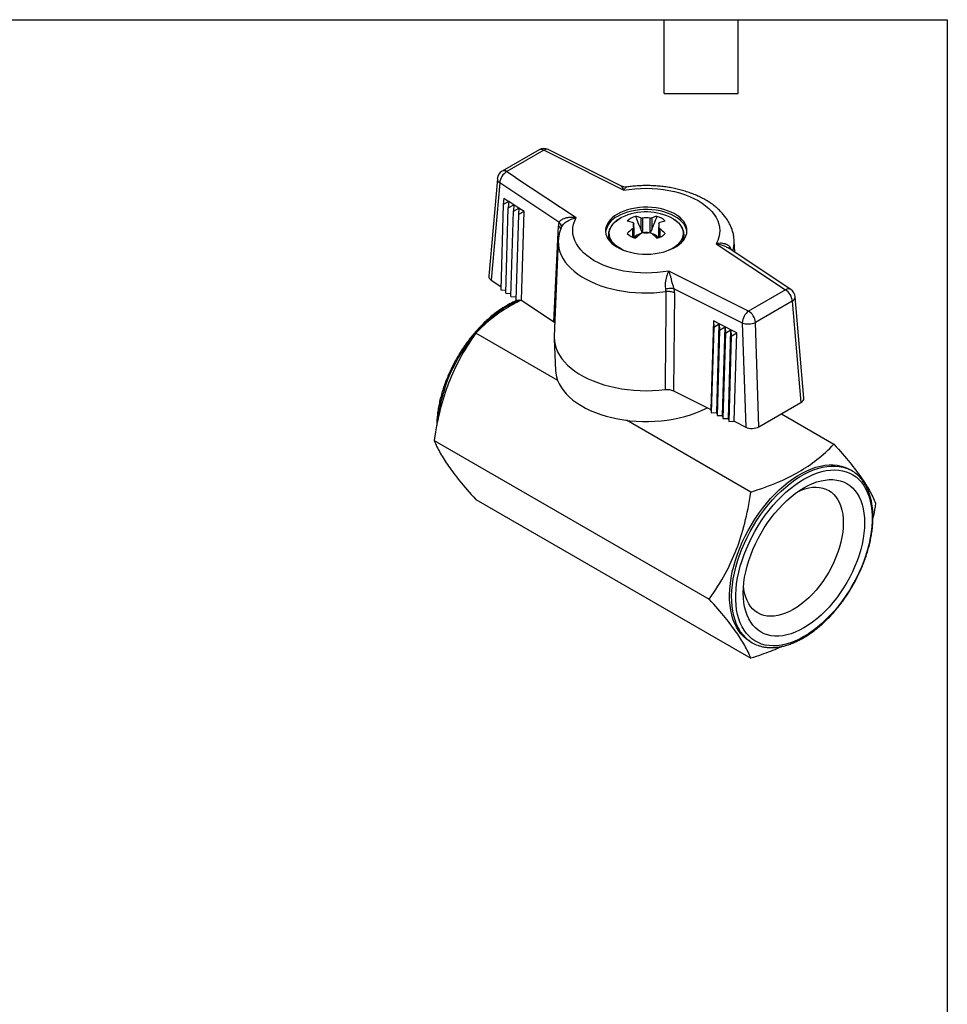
# Model space of a CAD drawing. Header units: inches. Extents: x 0.2 to 10.8, y 0.2 to 8.2.
# Tile 4 of 4: x 7 to 10.8, y 4.2 to 8.2. Entities that reach past the tile are written whole.
import ezdxf

# ---------------------------------------------------------------- set-up
doc = ezdxf.new("R2010")
doc.units = ezdxf.units.IN
doc.header["$MEASUREMENT"] = 0
doc.linetypes.add('SLD-Solid', pattern=[0])
doc.layers.add('TEXT', color=140, linetype='SLD-Solid', lineweight=25)

msp = doc.modelspace()

# ---------------------------------------------------------------- linework, layer by layer
for p, q in [((9.0918, 7.7213), (8.942, 7.6348)), ((9.4241, 7.5744), (9.1292, 7.7224)), ((9.1115, 7.7193), (8.9617, 7.6328)), ((9.1516, 7.6992), (9.1115, 7.7193)), ((9.1523, 7.6993), (9.1516, 7.6992)), ((9.1519, 7.6991), (9.1523, 7.6993)), ((9.4354, 7.5568), (9.1519, 7.6991)), ((9.1523, 7.6993), (9.1523, 7.6993)), ((8.9225, 7.6041), (8.8876, 7.2081)), ((8.9617, 7.6328), (8.9965, 7.6097)), ((8.9965, 7.6097), (8.9964, 7.6093)), ((8.9964, 7.6093), (8.9968, 7.6095)), ((8.9964, 7.6093), (8.9964, 7.6093)), ((8.9968, 7.6095), (9.2433, 7.4458)), ((8.932, 7.5869), (8.8972, 7.192)), ((9.1725, 7.4272), (8.932, 7.5869)), ((8.9483, 7.5248), (8.9464, 7.4994)), ((8.9483, 7.5248), (8.969, 7.5112)), ((8.9464, 7.4994), (8.9362, 7.1523)), ((8.969, 7.5112), (8.9464, 7.4994)), ((8.9568, 7.1386), (8.9671, 7.4858)), ((8.969, 7.5112), (8.9671, 7.4858)), ((8.9671, 7.4858), (8.9897, 7.4975)), ((8.9897, 7.4975), (8.969, 7.5112)), ((8.9897, 7.4975), (8.9877, 7.4721)), ((8.9877, 7.4721), (9.0103, 7.4839)), ((9.0103, 7.4839), (8.9897, 7.4975)), ((9.0103, 7.4839), (9.0084, 7.4584)), ((9.031, 7.4702), (9.0103, 7.4839)), ((8.9775, 7.1248), (8.9877, 7.4721)), ((9.0084, 7.4584), (8.9981, 7.1111)), ((9.031, 7.4702), (9.0084, 7.4584)), ((9.0204, 7.1102), (9.031, 7.4702)), ((9.5049, 7.4453), (9.505, 7.3982)), ((9.5114, 7.4436), (9.5114, 7.385)), ((9.5431, 7.385), (9.5431, 7.4436)), ((9.5495, 7.4453), (9.5495, 7.3982)), ((9.1524, 7.0225), (9.1703, 7.4126)), ((9.4715, 7.4003), (9.4716, 7.3667)), ((9.4765, 7.3646), (9.4765, 7.4234)), ((9.4765, 7.4051), (9.4765, 7.3646)), ((9.578, 7.4235), (9.578, 7.4052)), ((9.578, 7.3646), (9.578, 7.4052)), ((9.5829, 7.4003), (9.5829, 7.3667)), ((9.3737, 7.3765), (9.3737, 7.3735)), ((9.4765, 7.3671), (9.4775, 7.3647)), ((9.578, 7.3671), (9.5769, 7.3646)), ((9.6808, 7.3766), (9.6807, 7.3785)), ((9.6808, 7.3736), (9.6808, 7.3766)), ((9.1699, 7.3513), (9.1534, 6.9642)), ((9.8112, 7.3399), (10.0927, 7.1529)), ((9.857, 7.3245), (9.8595, 7.3227)), ((10.1145, 7.1535), (9.8596, 7.3229)), ((9.8866, 7.3049), (9.8846, 7.3515)), ((9.9429, 7.0664), (9.619, 7.2289)), ((8.8972, 7.192), (8.9366, 7.1659)), ((8.9362, 7.1523), (8.9572, 7.1514)), ((8.9568, 7.1386), (8.9779, 7.1377)), ((8.9775, 7.1248), (8.9985, 7.124)), ((9.6421, 7.1402), (9.6376, 6.7424)), ((9.6405, 7.157), (9.9171, 7.0182)), ((10.0927, 7.1529), (9.9429, 7.0664)), ((10.1671, 6.7121), (10.132, 7.1241)), ((8.9981, 7.1111), (9.0204, 7.1102)), ((9.0204, 7.1102), (9.1524, 7.0225)), ((10.1205, 7.107), (9.9707, 7.0204)), ((10.1205, 7.107), (10.1557, 6.6949)), ((9.1524, 7.0225), (9.1558, 7.0196)), ((9.8001, 7.0262), (9.7895, 6.6662)), ((9.8013, 7.0007), (9.791, 6.6534)), ((9.8239, 7.0142), (9.8001, 7.0262)), ((9.8001, 7.0262), (9.8013, 7.0007)), ((9.8013, 7.0007), (9.8239, 7.0142)), ((9.8133, 6.6543), (9.8239, 7.0142)), ((9.8477, 7.0022), (9.8239, 7.0142)), ((9.8239, 7.0142), (9.8251, 6.9887)), ((9.8251, 6.9887), (9.8477, 7.0022)), ((9.837, 6.6424), (9.8477, 7.0022)), ((9.8714, 6.9902), (9.8477, 7.0022)), ((9.8477, 7.0022), (9.8488, 6.9767)), ((9.9171, 7.0182), (9.9311, 6.5951)), ((9.9848, 6.5962), (9.9707, 7.0204)), ((9.1679, 6.7836), (8.8347, 6.9759)), ((9.8251, 6.9887), (9.8148, 6.6414)), ((9.8488, 6.9767), (9.8386, 6.6295)), ((9.8488, 6.9767), (9.8714, 6.9902)), ((9.8608, 6.6304), (9.8714, 6.9902)), ((9.8726, 6.9647), (9.8623, 6.6176)), ((9.8952, 6.9782), (9.8714, 6.9902)), ((9.8714, 6.9902), (9.8726, 6.9647)), ((9.8726, 6.9647), (9.8952, 6.9782)), ((9.8846, 6.6185), (9.8952, 6.9782)), ((9.1535, 6.9535), (9.159, 6.825)), ((9.6376, 6.7424), (9.7895, 6.6662)), ((9.9848, 6.5962), (10.1557, 6.6949)), ((9.7895, 6.6662), (9.791, 6.6534)), ((9.791, 6.6534), (9.8133, 6.6543)), ((9.8133, 6.6543), (9.8148, 6.6414)), ((9.8148, 6.6414), (9.837, 6.6424)), ((9.837, 6.6424), (9.8386, 6.6295)), ((10.0761, 6.649), (10.2896, 6.5257)), ((9.9521, 6.3309), (9.4465, 6.6227)), ((9.8386, 6.6295), (9.8608, 6.6304)), ((9.8608, 6.6304), (9.8623, 6.6176)), ((9.8623, 6.6176), (9.8846, 6.6185)), ((9.8846, 6.6185), (9.9311, 6.5951)), ((8.666, 6.5409), (9.7833, 5.8959)), ((10.3611, 6.418), (10.3527, 6.4228)), ((8.8347, 6.3008), (9.9521, 5.6558)), ((9.9492, 5.7239), (9.9576, 5.719))]:
    msp.add_line(p, q)
at = {"flags": 128}
for points in [[(9.4354, 7.5568), (9.4579, 7.5605), (9.4809, 7.5631), (9.5041, 7.5647), (9.5275, 7.5652), (9.5509, 7.5646), (9.5742, 7.5631), (9.5971, 7.5604), (9.6196, 7.5567), (9.6416, 7.5521), (9.6628, 7.5464), (9.6832, 7.5398), (9.7027, 7.5323), (9.7211, 7.5239), (9.7382, 7.5148), (9.7541, 7.5048), (9.7686, 7.4942), (9.7816, 7.483), (9.7931, 7.4712), (9.8029, 7.4589), (9.811, 7.4463), (9.8174, 7.4333), (9.8219, 7.42), (9.8247, 7.4066), (9.8257, 7.3931), (9.8248, 7.3796), (9.822, 7.3662), (9.8175, 7.3529), (9.8112, 7.3399)], [(9.4103, 7.4603), (9.3989, 7.453), (9.3889, 7.4451), (9.3803, 7.4366), (9.3733, 7.4277), (9.3679, 7.4183), (9.3642, 7.4087), (9.3622, 7.399), (9.362, 7.3891), (9.3635, 7.3793), (9.3668, 7.3697), (9.3718, 7.3603), (9.3784, 7.3512), (9.3866, 7.3426), (9.3963, 7.3345), (9.4073, 7.3271), (9.4197, 7.3203), (9.4332, 7.3143), (9.4476, 7.3091), (9.463, 7.3049), (9.479, 7.3015), (9.4955, 7.2991), (9.5123, 7.2977), (9.5294, 7.2974), (9.5463, 7.298), (9.5631, 7.2996), (9.5795, 7.3023), (9.5954, 7.3059), (9.6105, 7.3104), (9.6248, 7.3158), (9.638, 7.322), (9.65, 7.3289), (9.6608, 7.3366), (9.6701, 7.3448), (9.6779, 7.3535), (9.6841, 7.3627), (9.6886, 7.3721), (9.6915, 7.3818), (9.6926, 7.3917), (9.6919, 7.4015), (9.6895, 7.4112), (9.6854, 7.4207), (9.6796, 7.43), (9.6722, 7.4388), (9.6632, 7.4472), (9.6528, 7.455), (9.6411, 7.4621), (9.6282, 7.4685), (9.6142, 7.4741), (9.5992, 7.4788), (9.5836, 7.4826), (9.5673, 7.4855), (9.5506, 7.4874), (9.5336, 7.4883), (9.5166, 7.4881), (9.4997, 7.487), (9.4831, 7.4849), (9.4669, 7.4817), (9.4514, 7.4777), (9.4367, 7.4727), (9.4229, 7.4669), (9.4103, 7.4603)], [(9.619, 7.2289), (9.5965, 7.2252), (9.5735, 7.2226), (9.5503, 7.221), (9.5269, 7.2205), (9.5035, 7.2211), (9.4803, 7.2226), (9.4574, 7.2253), (9.4348, 7.229), (9.4129, 7.2336), (9.3916, 7.2393), (9.3712, 7.2459), (9.3518, 7.2534), (9.3334, 7.2618), (9.3162, 7.2709), (9.3003, 7.2809), (9.2858, 7.2915), (9.2728, 7.3027), (9.2614, 7.3145), (9.2516, 7.3268), (9.2435, 7.3394), (9.2371, 7.3524), (9.2325, 7.3657), (9.2297, 7.3791), (9.2288, 7.3926), (9.2297, 7.4061), (9.2324, 7.4195), (9.237, 7.4328), (9.2433, 7.4458)], [(9.4355, 7.3134), (9.4271, 7.3174), (9.4156, 7.3241), (9.4054, 7.3314), (9.3967, 7.3393), (9.3894, 7.3477), (9.3838, 7.3565), (9.3799, 7.3656), (9.3777, 7.3749), (9.3773, 7.3842), (9.3786, 7.3936), (9.3817, 7.4028), (9.3864, 7.4118), (9.3929, 7.4204), (9.4008, 7.4286), (9.4103, 7.4362), (9.4212, 7.4432), (9.4271, 7.4464)], [(9.6924, 7.3881), (9.6919, 7.3918), (9.6895, 7.4016), (9.6854, 7.4111), (9.6796, 7.4203), (9.6722, 7.4292), (9.6632, 7.4376), (9.6528, 7.4453), (9.6411, 7.4525), (9.6282, 7.4589), (9.6142, 7.4644), (9.5992, 7.4692), (9.5836, 7.473), (9.5673, 7.4759), (9.5506, 7.4777), (9.5336, 7.4786), (9.5166, 7.4785), (9.4997, 7.4774), (9.4831, 7.4752), (9.4669, 7.4721), (9.4514, 7.468), (9.4367, 7.4631), (9.4229, 7.4573), (9.4103, 7.4507)], [(9.6363, 7.4414), (9.6389, 7.4398), (9.6491, 7.4325), (9.6578, 7.4246), (9.665, 7.4162), (9.6706, 7.4074), (9.6745, 7.3983), (9.6767, 7.389), (9.6772, 7.3796), (9.6758, 7.3703), (9.6728, 7.3611), (9.668, 7.3521), (9.6616, 7.3435), (9.6536, 7.3353), (9.6441, 7.3277), (9.6333, 7.3207)], [(9.1699, 7.3514), (9.1698, 7.3498), (9.1703, 7.3354), (9.1725, 7.321), (9.1764, 7.3068), (9.182, 7.2928), (9.1893, 7.279), (9.1982, 7.2656), (9.2088, 7.2525), (9.2209, 7.2399), (9.2345, 7.2278), (9.2495, 7.2164), (9.2658, 7.2055), (9.2835, 7.1953), (9.3023, 7.1859), (9.3222, 7.1772), (9.3431, 7.1694), (9.3649, 7.1624), (9.3875, 7.1563), (9.4108, 7.1511), (9.4346, 7.1469), (9.4589, 7.1437), (9.4835, 7.1414), (9.5084, 7.1402), (9.5333, 7.1399), (9.5582, 7.1407), (9.583, 7.1424), (9.6074, 7.1452)], [(9.6333, 7.3207), (9.6212, 7.3144), (9.619, 7.3134)], [(9.1534, 6.9642), (9.1533, 6.959), (9.1542, 6.9443), (9.1568, 6.9296), (9.1611, 6.915), (9.1672, 6.9007), (9.1749, 6.8866), (9.1843, 6.8729), (9.1952, 6.8596), (9.2077, 6.8467), (9.2218, 6.8343), (9.2372, 6.8226), (9.254, 6.8115), (9.2721, 6.801), (9.2913, 6.7913), (9.3117, 6.7824), (9.3331, 6.7743), (9.3554, 6.7671), (9.3785, 6.7608), (9.4022, 6.7554), (9.4266, 6.7509), (9.4514, 6.7474), (9.4766, 6.7449), (9.5021, 6.7434), (9.5276, 6.7429), (9.5531, 6.7435), (9.5786, 6.745), (9.6038, 6.7475)], [(9.159, 6.825), (9.16, 6.8138), (9.1628, 6.7992), (9.1674, 6.7847), (9.1737, 6.7705), (9.1817, 6.7566), (9.1913, 6.743), (9.2026, 6.7298), (9.2154, 6.7171), (9.2296, 6.7049), (9.2453, 6.6934), (9.2623, 6.6825), (9.2806, 6.6723), (9.3001, 6.6628), (9.3207, 6.6541), (9.3422, 6.6463), (9.3646, 6.6394), (9.3878, 6.6334), (9.4117, 6.6283), (9.4361, 6.6242), (9.461, 6.621), (9.4861, 6.6189), (9.5115, 6.6178), (9.5369, 6.6176), (9.5623, 6.6185), (9.5875, 6.6204), (9.6125, 6.6233), (9.637, 6.6272), (9.661, 6.6321), (9.6844, 6.6379), (9.707, 6.6446), (9.7288, 6.6522), (9.7496, 6.6606), (9.7694, 6.6699), (9.7757, 6.6731)], [(9.9492, 5.7239), (9.9475, 5.7248), (9.9348, 5.7335), (9.9229, 5.7436), (9.9121, 5.7552), (9.9023, 5.7682), (9.8936, 5.7825), (9.886, 5.7981), (9.8796, 5.8149), (9.8744, 5.8328), (9.8703, 5.8517), (9.8675, 5.8717), (9.866, 5.8925), (9.8657, 5.9141), (9.8666, 5.9364), (9.8688, 5.9593), (9.8722, 5.9827), (9.8768, 6.0065), (9.8826, 6.0306), (9.8897, 6.0549), (9.8978, 6.0792), (9.9071, 6.1035), (9.9174, 6.1277), (9.9287, 6.1517), (9.941, 6.1753), (9.9543, 6.1985), (9.9684, 6.2211), (9.9832, 6.2431), (9.9989, 6.2643), (10.0152, 6.2847), (10.032, 6.3042), (10.0494, 6.3227), (10.0673, 6.3401), (10.0855, 6.3563), (10.104, 6.3713), (10.1227, 6.3849), (10.1415, 6.3972), (10.1604, 6.4081), (10.1792, 6.4176), (10.1979, 6.4255), (10.2164, 6.4319), (10.2346, 6.4367), (10.2525, 6.4399), (10.2699, 6.4415), (10.2868, 6.4415), (10.3031, 6.44), (10.3187, 6.4368), (10.3336, 6.432), (10.3477, 6.4256), (10.3527, 6.4228)], [(9.9377, 5.733), (9.9313, 5.7388), (9.9204, 5.7504), (9.9106, 5.7634), (9.9019, 5.7777), (9.8944, 5.7933), (9.8879, 5.81), (9.8827, 5.828), (9.8787, 5.8469), (9.8759, 5.8669), (9.8743, 5.8877), (9.874, 5.9093), (9.8749, 5.9316), (9.8771, 5.9545), (9.8805, 5.9779), (9.8852, 6.0017), (9.891, 6.0258), (9.898, 6.05), (9.9062, 6.0744), (9.9154, 6.0987), (9.9257, 6.1229), (9.9371, 6.1469), (9.9494, 6.1705), (9.9626, 6.1937), (9.9767, 6.2163), (9.9916, 6.2383), (10.0072, 6.2595), (10.0235, 6.2799), (10.0404, 6.2994), (10.0578, 6.3179), (10.0756, 6.3352), (10.0939, 6.3515), (10.1124, 6.3664), (10.1311, 6.3801), (10.1499, 6.3924), (10.1688, 6.4033), (10.1876, 6.4127), (10.2063, 6.4207), (10.2248, 6.427), (10.243, 6.4319), (10.2608, 6.4351), (10.2782, 6.4367), (10.2951, 6.4367), (10.3114, 6.4351), (10.327, 6.4319), (10.339, 6.4283)], [(10.1677, 5.7438), (10.1492, 5.7339), (10.1308, 5.7254), (10.1125, 5.7184), (10.0945, 5.713), (10.0768, 5.7091), (10.0595, 5.7068), (10.0427, 5.7061), (10.0265, 5.707), (10.0109, 5.7095), (9.996, 5.7136), (9.9819, 5.7192), (9.9686, 5.7264), (9.9561, 5.7351), (9.9447, 5.7452), (9.9342, 5.7568), (9.9248, 5.7698), (9.9164, 5.784), (9.9092, 5.7995), (9.9031, 5.8162), (9.8982, 5.834), (9.8945, 5.8528), (9.8921, 5.8726), (9.8908, 5.8932), (9.8908, 5.9146), (9.8921, 5.9366), (9.8945, 5.9592), (9.8982, 5.9823), (9.9031, 6.0058), (9.9092, 6.0294), (9.9164, 6.0533), (9.9248, 6.0772), (9.9342, 6.101), (9.9447, 6.1247), (9.9561, 6.1481), (9.9686, 6.1711), (9.9819, 6.1937), (9.996, 6.2156), (10.0109, 6.2369), (10.0265, 6.2574), (10.0427, 6.2771), (10.0595, 6.2958), (10.0768, 6.3134), (10.0945, 6.33), (10.1125, 6.3453), (10.1308, 6.3594), (10.1492, 6.3722), (10.1677, 6.3836), (10.1862, 6.3935), (10.2046, 6.402), (10.2228, 6.409), (10.2409, 6.4145), (10.2585, 6.4183), (10.2758, 6.4206), (10.2926, 6.4213), (10.3088, 6.4204), (10.3244, 6.4179), (10.3393, 6.4138), (10.3535, 6.4082), (10.3668, 6.401), (10.3792, 6.3923), (10.3907, 6.3822), (10.4011, 6.3706), (10.4106, 6.3577), (10.4189, 6.3434), (10.4262, 6.3279), (10.4322, 6.3112), (10.4371, 6.2934), (10.4408, 6.2746), (10.4433, 6.2548), (10.4445, 6.2342), (10.4445, 6.2128), (10.4433, 6.1908), (10.4408, 6.1682), (10.4371, 6.1451), (10.4322, 6.1217), (10.4262, 6.098), (10.4189, 6.0741), (10.4106, 6.0502), (10.4011, 6.0264), (10.3907, 6.0027), (10.3792, 5.9793), (10.3668, 5.9563), (10.3535, 5.9337), (10.3393, 5.9118), (10.3244, 5.8905), (10.3088, 5.87), (10.2926, 5.8503), (10.2758, 5.8317), (10.2585, 5.814), (10.2409, 5.7975), (10.2228, 5.7821), (10.2046, 5.768), (10.1862, 5.7552), (10.1677, 5.7438)], [(10.1677, 5.7792), (10.1501, 5.7698), (10.1326, 5.7619), (10.1153, 5.7555), (10.0983, 5.7507), (10.0816, 5.7474), (10.0653, 5.7458), (10.0496, 5.7458), (10.0345, 5.7475), (10.02, 5.7507), (10.0063, 5.7556), (9.9935, 5.762), (9.9815, 5.7699), (9.9704, 5.7794), (9.9604, 5.7902), (9.9514, 5.8025), (9.9436, 5.8161), (9.9368, 5.831), (9.9313, 5.8471), (9.9269, 5.8643), (9.9238, 5.8824), (9.9219, 5.9015), (9.9213, 5.9215), (9.9219, 5.9421), (9.9238, 5.9634), (9.9269, 5.9852), (9.9313, 6.0074), (9.9368, 6.0299), (9.9436, 6.0525), (9.9514, 6.0752), (9.9604, 6.0979), (9.9704, 6.1203), (9.9815, 6.1425), (9.9935, 6.1643), (10.0063, 6.1856), (10.02, 6.2062), (10.0345, 6.2262), (10.0496, 6.2452), (10.0653, 6.2634), (10.0816, 6.2806), (10.0983, 6.2966), (10.1153, 6.3115), (10.1326, 6.3251), (10.1501, 6.3373), (10.1677, 6.3482), (10.1852, 6.3576), (10.2027, 6.3656), (10.22, 6.3719), (10.2371, 6.3768), (10.2538, 6.38), (10.27, 6.3816), (10.2857, 6.3816), (10.3009, 6.3799), (10.3153, 6.3767), (10.329, 6.3719), (10.3419, 6.3655), (10.3539, 6.3575), (10.3649, 6.3481), (10.3749, 6.3372), (10.3839, 6.3249), (10.3918, 6.3113), (10.3985, 6.2964), (10.4041, 6.2803), (10.4084, 6.2632), (10.4115, 6.245), (10.4134, 6.2259), (10.414, 6.2059), (10.4134, 6.1853), (10.4115, 6.164), (10.4084, 6.1422), (10.4041, 6.12), (10.3985, 6.0975), (10.3918, 6.0749), (10.3839, 6.0522), (10.3749, 6.0295), (10.3649, 6.0071), (10.3539, 5.9849), (10.3419, 5.9631), (10.329, 5.9418), (10.3153, 5.9212), (10.3009, 5.9013), (10.2857, 5.8822), (10.27, 5.864), (10.2538, 5.8468), (10.2371, 5.8308), (10.22, 5.8159), (10.2027, 5.8023), (10.1852, 5.7901), (10.1677, 5.7792)], [(10.145, 6.3339), (10.1563, 6.3388), (10.172, 6.3442), (10.1873, 6.3481), (10.2023, 6.3503), (10.2168, 6.351), (10.2307, 6.35), (10.244, 6.3474), (10.2565, 6.3433), (10.2682, 6.3375), (10.2791, 6.3302), (10.2889, 6.3215), (10.2978, 6.3113), (10.3056, 6.2997), (10.3123, 6.2868), (10.3178, 6.2727), (10.3221, 6.2575), (10.3252, 6.2412), (10.3271, 6.224), (10.3277, 6.2059), (10.3271, 6.1872), (10.3252, 6.1678), (10.3221, 6.1479), (10.3178, 6.1277), (10.3123, 6.1072), (10.3056, 6.0866), (10.2978, 6.066), (10.2889, 6.0456), (10.2791, 6.0254), (10.2682, 6.0056), (10.2565, 5.9864), (10.244, 5.9677), (10.2307, 5.9498), (10.2168, 5.9328), (10.2023, 5.9167), (10.1873, 5.9017), (10.172, 5.8878), (10.1563, 5.8752), (10.1405, 5.8639), (10.1245, 5.8539)], [(10.1245, 5.8539), (10.1086, 5.8455), (10.0927, 5.8385), (10.0771, 5.833), (10.0617, 5.8292), (10.0468, 5.8269), (10.0323, 5.8263), (10.0183, 5.8272), (10.0051, 5.8298), (9.9925, 5.834), (9.9808, 5.8397), (9.97, 5.847), (9.9601, 5.8558), (9.9512, 5.866), (9.9434, 5.8775), (9.9368, 5.8904), (9.9312, 5.9045), (9.9269, 5.9198), (9.9238, 5.936), (9.9223, 5.9482)]]:
    msp.add_lwpolyline(points, dxfattribs=at)
for centre, radius, start, end in [((9.1115, 7.6872), 0.0394, 63.3523, 120.0139), ((9.1, 7.7035), 0.0195, 53.9492, 114.7425), ((9.123, 7.7056), 0.0179, 69.6759, 129.891), ((8.9617, 7.6007), 0.0394, 120.0139, 174.9645), ((8.942, 7.6036), 0.0195, 178.5012, 239.3112), ((8.9893, 7.5824), 0.0575, 118.7068, 175.5446), ((8.9503, 7.6176), 0.019, 53.0241, 115.6676), ((9.4453, 7.3739), 0.0844, 114.514, 170.3812), ((9.5268, 7.2395), 0.2297, 61.533, 115.7233), ((9.5071, 7.3716), 0.0828, 106.5397, 133.4881), ((9.4512, 7.2875), 0.1667, 71.1755, 78.7931), ((9.5272, 7.3546), 0.0904, 79.9145, 100.1076), ((9.6034, 7.2874), 0.1668, 101.2256, 108.8418), ((9.5474, 7.3717), 0.0827, 46.524, 73.4814), ((9.4177, 7.2682), 0.1667, 71.1755, 78.7931), ((9.6984, 7.1229), 0.3583, 129.2806, 133.854), ((9.4927, 7.4143), 0.0186, 150.6053, 209.3947), ((9.5617, 7.4143), 0.0186, 330.6053, 29.3947), ((9.6368, 7.2681), 0.1668, 101.2256, 108.8418), ((9.3561, 7.1228), 0.3583, 46.1638, 50.7365), ((9.431, 7.3775), 0.0573, 181.1149, 213.1462), ((9.4283, 7.3739), 0.0546, 180.4191, 205.2704), ((9.5071, 7.4413), 0.0827, 226.524, 253.4814), ((9.515, 7.337), 0.0454, 100.6472, 144.5021), ((9.7318, 7.1036), 0.3583, 129.2806, 133.854), ((9.5272, 7.474), 0.0904, 259.9145, 280.1076), ((9.5273, 7.2939), 0.0911, 82.9918, 97.0413), ((9.5399, 7.3372), 0.045, 36.3117, 77.6496), ((9.3227, 7.1035), 0.3583, 46.1638, 50.7365), ((9.5473, 7.4414), 0.0828, 286.5397, 313.4881), ((9.6245, 7.3772), 0.0563, 326.5933, 359.3953), ((9.6265, 7.3739), 0.0543, 334.6821, 359.6948), ((9.7624, 7.3465), 0.1223, 342.5747, 2.472), ((10.1042, 7.1353), 0.021, 60.4622, 122.9784), ((10.0597, 7.1015), 0.0611, 5.0986, 57.2329), ((10.0928, 7.1208), 0.0394, 4.8723, 56.411), ((10.1123, 7.1249), 0.0197, 294.731, 357.727), ((9.1858, 6.697), 0.4482, 112.6776, 140.6177), ((9.9818, 7.0145), 0.0648, 126.8887, 176.7592), ((9.9099, 7.015), 0.0611, 5.0986, 57.2329), ((9.9413, 7.081), 0.0673, 248.9243, 295.8668), ((9.3211, 6.5533), 0.6443, 139.3042, 173.2879), ((10.2933, 6.3007), 0.1355, 49.8414, 70.3219), ((10.0253, 5.8364), 0.1355, 229.7389, 250.3331)]:
    msp.add_arc(centre, radius, start, end)
for centre, major_axis, ratio, start_param, end_param in [((9.1519, 7.6669), (0.0161, 0.036), 0.499564, 0.716329, 0.730981), ((8.9968, 7.5773), (0.0236, 0.0315), 0.645799, 0.859902, 0.874554), ((9.2401, 7.364), (-0.0522, 0.0852), 0.54541, 0.468975, 0.677604), ((8.927, 7.2069), (0.0395, -0.0001), 0.57626, 3.091685, 3.857804), ((9.5466, 7.1638), (0.0575, -0.0315), 0.630511, 0.31683, 0.53549), ((9.5616, 7.1784), (-0.065, 0.0759), 0.624656, 3.761113, 3.969742), ((10.1277, 6.711), (0.0395, -0.0001), 0.57626, 5.500658, 6.333093), ((9.9569, 6.6123), (0.0394, -0.0001), 0.5787, 3.999818, 5.498556)]:
    msp.add_ellipse(centre, major_axis=major_axis, ratio=ratio, start_param=start_param, end_param=end_param)
for points, knots in [([(9.4244, 7.5743), (9.4255, 7.5737), (9.4267, 7.5727), (9.4302, 7.5682), (9.4327, 7.5632), (9.4354, 7.5568)], [0, 0, 0, 0, 0.1685186, 0.1685186, 0.5235186, 0.5235186, 0.5235186, 0.5235186]), ([(9.4475, 7.5704), (9.4436, 7.5702), (9.4357, 7.5696), (9.4284, 7.5726), (9.4246, 7.5742)], [0, 0, 0, 0, 0.487469, 1, 1, 1, 1]), ([(9.4354, 7.5568), (9.4367, 7.5589), (9.4391, 7.5628), (9.4425, 7.567), (9.4453, 7.5697), (9.4468, 7.5701), (9.4475, 7.5703)], [0, 0, 0, 0, 0.27462, 0.528042, 0.789721, 1, 1, 1, 1]), ([(9.8844, 7.3519), (9.8842, 7.3557), (9.8838, 7.3648), (9.8812, 7.3789), (9.8771, 7.3943), (9.8715, 7.4094), (9.8643, 7.4241), (9.8557, 7.4385), (9.8456, 7.4525), (9.8341, 7.466), (9.8211, 7.479), (9.8068, 7.4914), (9.7911, 7.5032), (9.7742, 7.5141), (9.7562, 7.5243), (9.7371, 7.5337), (9.7172, 7.5421), (9.6964, 7.5497), (9.675, 7.5563), (9.6529, 7.562), (9.6304, 7.5668), (9.6075, 7.5705), (9.5842, 7.5734), (9.5607, 7.5752), (9.5371, 7.5761), (9.5134, 7.576), (9.4898, 7.5749), (9.4678, 7.5731), (9.4538, 7.5712), (9.4474, 7.5703)], [0, 0, 0, 0, 0.024953, 0.05928, 0.093719, 0.128434, 0.16357, 0.199246, 0.235539, 0.272478, 0.310036, 0.348136, 0.386667, 0.4255, 0.464513, 0.503603, 0.542677, 0.581692, 0.620627, 0.659476, 0.69824, 0.73693, 0.77556, 0.814144, 0.852702, 0.89125, 0.929808, 0.968388, 1, 1, 1, 1]), ([(9.1974, 7.4432), (9.1936, 7.442), (9.1901, 7.4407), (9.1828, 7.437), (9.1793, 7.4346), (9.1749, 7.4305), (9.1735, 7.4288), (9.1725, 7.4272)], [0.5235307, 0.5235307, 0.5235307, 0.5235307, 0.675, 0.675, 0.875, 0.875, 1, 1, 1, 1]), ([(9.1814, 7.4041), (9.1819, 7.4054), (9.1832, 7.409), (9.1877, 7.4153), (9.1943, 7.4224), (9.2024, 7.4289), (9.2116, 7.4347), (9.2216, 7.4395), (9.2323, 7.4433), (9.2395, 7.445), (9.2433, 7.4458)], [0, 0, 0, 0, 0.070673, 0.197857, 0.322367, 0.453718, 0.583355, 0.721398, 0.85512, 1, 1, 1, 1]), ([(9.2433, 7.4458), (9.2322, 7.4474), (9.2211, 7.4474), (9.2062, 7.4454), (9.2017, 7.4444), (9.1974, 7.4432)], [0, 0, 0, 0, 0.355, 0.355, 0.5235186, 0.5235186, 0.5235186, 0.5235186]), ([(9.4264, 7.4461), (9.4228, 7.4442), (9.4154, 7.4402), (9.4055, 7.4332), (9.3965, 7.4254), (9.3888, 7.4171), (9.3826, 7.4083), (9.378, 7.3991), (9.375, 7.3897), (9.3736, 7.3821), (9.3738, 7.3776), (9.3739, 7.3763)], [0, 0, 0, 0, 0.1119607, 0.2337213, 0.3555075, 0.4770387, 0.5979203, 0.7176823, 0.8359562, 0.9527084, 1, 1, 1, 1]), ([(9.4836, 7.451), (9.4886, 7.4384), (9.4926, 7.4284), (9.4995, 7.4114), (9.5024, 7.4043), (9.505, 7.3982)], [0, 0, 0, 0, 0.5, 0.5, 1, 1, 1, 1]), ([(9.5709, 7.451), (9.5659, 7.4384), (9.5618, 7.4284), (9.5549, 7.4114), (9.552, 7.4043), (9.5495, 7.3982)], [0, 0, 0, 0, 0.5, 0.5, 1, 1, 1, 1]), ([(9.6806, 7.3787), (9.6806, 7.3797), (9.6806, 7.3838), (9.6791, 7.391), (9.6761, 7.4001), (9.6714, 7.409), (9.6653, 7.4176), (9.6577, 7.4257), (9.6487, 7.4333), (9.642, 7.4383), (9.6381, 7.4405), (9.6379, 7.4406)], [0, 0, 0, 0, 0.040581, 0.173654, 0.306945, 0.44133, 0.577283, 0.714809, 0.853566, 0.993093, 1, 1, 1, 1]), ([(9.1812, 7.4041), (9.1794, 7.3992), (9.1757, 7.3891), (9.1722, 7.3735), (9.1703, 7.3608), (9.1701, 7.3534), (9.1701, 7.3514)], [0, 0, 0, 0, 0.289527, 0.590084, 0.886442, 1, 1, 1, 1]), ([(9.1796, 7.3994), (9.1793, 7.401), (9.1783, 7.4058), (9.1734, 7.4099), (9.1703, 7.4126)], [0, 0, 0, 0, 0.348247, 1, 1, 1, 1]), ([(9.1725, 7.4272), (9.1745, 7.4249), (9.1785, 7.4203), (9.181, 7.4132), (9.1817, 7.4079), (9.1811, 7.4054), (9.181, 7.4048)], [0, 0, 0, 0, 0.3264626, 0.6528222, 0.909591, 1, 1, 1, 1]), ([(9.505, 7.3982), (9.5062, 7.3951), (9.5081, 7.3906), (9.51, 7.3861), (9.5106, 7.3846)], [0, 0, 0, 0, 0.678467, 1, 1, 1, 1]), ([(9.5495, 7.3982), (9.5482, 7.3951), (9.5463, 7.3906), (9.5444, 7.3861), (9.5438, 7.3846)], [0, 0, 0, 0, 0.676946, 1, 1, 1, 1]), ([(9.8731, 7.3139), (9.8726, 7.3156), (9.8712, 7.3204), (9.8668, 7.3268), (9.8602, 7.333), (9.8521, 7.3374), (9.8428, 7.3404), (9.8329, 7.3417), (9.8222, 7.3416), (9.8149, 7.3405), (9.8112, 7.3399)], [0, 0, 0, 0, 0.069626, 0.196953, 0.321603, 0.453103, 0.582885, 0.721084, 0.854957, 1, 1, 1, 1]), ([(9.8112, 7.3399), (9.8222, 7.3383), (9.8333, 7.3355), (9.8482, 7.3294), (9.8528, 7.3271), (9.857, 7.3245)], [0, 0, 0, 0, 0.355, 0.355, 0.5235186, 0.5235186, 0.5235186, 0.5235186]), ([(9.619, 7.2289), (9.6156, 7.2229), (9.6122, 7.2153), (9.6071, 7.1988), (9.6053, 7.1901), (9.6041, 7.1757), (9.604, 7.1702), (9.6049, 7.1615), (9.6054, 7.1583), (9.6062, 7.1552)], [0, 0, 0, 0, 0.355, 0.355, 0.675, 0.675, 0.875, 0.875, 1, 1, 1, 1]), ([(9.6301, 7.1934), (9.6289, 7.1978), (9.6278, 7.202), (9.6242, 7.2147), (9.6217, 7.2225), (9.619, 7.2289)], [0, 0, 0, 0, 0.1685186, 0.1685186, 0.5235186, 0.5235186, 0.5235186, 0.5235186]), ([(9.6405, 7.157), (9.6395, 7.1598), (9.6385, 7.1628), (9.636, 7.171), (9.6346, 7.1762), (9.6321, 7.1855), (9.6311, 7.1895), (9.6301, 7.1934)], [0.5235308, 0.5235308, 0.5235308, 0.5235308, 0.6485308, 0.6485308, 0.8485308, 0.8485308, 1, 1, 1, 1]), ([(9.6074, 7.1452), (9.6072, 7.1201), (9.607, 7.0949), (9.6068, 7.0698), (9.6065, 7.0411), (9.6062, 7.0124), (9.606, 6.9837), (9.6058, 6.9657), (9.6056, 6.9478), (9.6055, 6.9298), (9.6054, 6.9209), (9.6053, 6.9119), (9.6052, 6.9029), (9.6051, 6.8886), (9.6049, 6.8742), (9.6048, 6.8599), (9.6046, 6.8369), (9.6044, 6.8139), (9.6042, 6.7909), (9.604, 6.7765), (9.6039, 6.762), (9.6038, 6.7475)], [0, 0, 0, 0, 0.189528, 0.189528, 0.189528, 0.406131, 0.406131, 0.406131, 0.541508, 0.541508, 0.541508, 0.609196, 0.609196, 0.609196, 0.717498, 0.717498, 0.717498, 0.89078, 0.89078, 0.89078, 1, 1, 1, 1]), ([(9.0066, 7.1108), (9.0025, 7.1092), (8.9924, 7.1053), (8.9765, 7.0977), (8.9616, 7.0896), (8.9468, 7.0808), (8.9317, 7.0709), (8.9139, 7.058), (8.8963, 7.0439), (8.8789, 7.0287), (8.862, 7.0125), (8.8454, 6.9953), (8.8293, 6.9771), (8.8137, 6.9581), (8.7987, 6.9384), (8.7844, 6.918), (8.7707, 6.8969), (8.7578, 6.8753), (8.7457, 6.8533), (8.7344, 6.8309), (8.7241, 6.8082), (8.7146, 6.7853), (8.7061, 6.7624), (8.6986, 6.7394), (8.6922, 6.7164), (8.6868, 6.6936), (8.6824, 6.6711), (8.6792, 6.6488), (8.6772, 6.6271), (8.6762, 6.6114), (8.6763, 6.6032), (8.6763, 6.6018)], [0, 0, 0, 0, 0.025346, 0.061935, 0.096604, 0.115929, 0.152541, 0.189145, 0.225735, 0.26231, 0.298869, 0.335414, 0.371944, 0.408464, 0.444973, 0.481475, 0.517973, 0.554467, 0.590961, 0.627457, 0.663958, 0.700464, 0.73698, 0.773506, 0.810047, 0.846603, 0.883178, 0.919772, 0.956385, 0.993019, 1, 1, 1, 1]), ([(8.9774, 7.0884), (8.9513, 7.0733), (8.9272, 7.0571), (8.8804, 7.0205), (8.8578, 7), (8.8347, 6.9759)], [0, 0, 0, 0, 0.5, 0.5, 1, 1, 1, 1]), ([(9.0187, 7.1103), (9.0169, 7.1094), (9.0023, 7.1026), (8.989, 7.095), (8.9774, 7.0884)], [0, 0, 0, 0, 0.127682, 1, 1, 1, 1]), ([(8.8347, 6.9759), (8.8091, 6.9394), (8.7883, 6.9058), (8.7523, 6.8396), (8.7373, 6.8071), (8.7112, 6.7398), (8.7001, 6.7051), (8.681, 6.6292), (8.6728, 6.5882), (8.666, 6.5409)], [0, 0, 0, 0, 0.25, 0.25, 0.5, 0.5, 0.75, 0.75, 1, 1, 1, 1]), ([(9.6038, 6.7475), (9.6067, 6.7479), (9.6097, 6.748), (9.6158, 6.7479), (9.6188, 6.7477), (9.6246, 6.7468), (9.6275, 6.7462), (9.6328, 6.7446), (9.6353, 6.7436), (9.6376, 6.7424)], [0, 0, 0, 0, 0.02301859, 0.02301859, 0.04603172, 0.04603172, 0.06904826, 0.06904826, 0.09206968, 0.09206968, 0.09206968, 0.09206968]), ([(8.666, 6.5409), (8.6728, 6.5232), (8.681, 6.5063), (8.7001, 6.4719), (8.7112, 6.4545), (8.7373, 6.4174), (8.7523, 6.3976), (8.7883, 6.3536), (8.8091, 6.3293), (8.8347, 6.3008)], [0, 0, 0, 0, 0.25, 0.25, 0.5, 0.5, 0.75, 0.75, 1, 1, 1, 1]), ([(10.1469, 6.4132), (10.1731, 6.4283), (10.1972, 6.4445), (10.2439, 6.4811), (10.2665, 6.5016), (10.2896, 6.5257)], [0, 0, 0, 0, 0.5, 0.5, 1, 1, 1, 1]), ([(10.2896, 6.5257), (10.3152, 6.4972), (10.3361, 6.4729), (10.372, 6.4289), (10.387, 6.4092), (10.4131, 6.372), (10.4242, 6.3546), (10.4434, 6.3202), (10.4515, 6.3033), (10.4584, 6.2856)], [0, 0, 0, 0, 0.25, 0.25, 0.5, 0.5, 0.75, 0.75, 1, 1, 1, 1]), ([(9.9521, 6.3309), (9.9939, 6.3442), (10.0293, 6.3572), (10.0928, 6.3842), (10.1208, 6.3981), (10.1469, 6.4132)], [0, 0, 0, 0, 0.5, 0.5, 1, 1, 1, 1]), ([(9.981, 5.7084), (9.9823, 5.7078), (9.9883, 5.7055), (9.9996, 5.7027), (10.0148, 5.7), (10.0307, 5.6989), (10.0471, 5.6992), (10.064, 5.701), (10.0812, 5.7042), (10.0987, 5.7088), (10.1165, 5.7149), (10.1344, 5.7224), (10.1524, 5.7312), (10.1705, 5.7413), (10.1884, 5.7527), (10.2063, 5.7654), (10.2239, 5.7792), (10.2413, 5.7941), (10.2584, 5.8101), (10.2751, 5.8271), (10.2913, 5.845), (10.307, 5.8638), (10.3221, 5.8833), (10.3366, 5.9036), (10.3505, 5.9245), (10.3635, 5.946), (10.3758, 5.9679), (10.3873, 5.9903), (10.3979, 6.0129), (10.4076, 6.0357), (10.4163, 6.0587), (10.424, 6.0817), (10.4307, 6.1047), (10.4364, 6.1275), (10.441, 6.1501), (10.4445, 6.1724), (10.4469, 6.1943), (10.4481, 6.2158), (10.4482, 6.2367), (10.4472, 6.257), (10.445, 6.2765), (10.4417, 6.2953), (10.4373, 6.3132), (10.4318, 6.3301), (10.4251, 6.346), (10.4174, 6.3608), (10.4087, 6.3745), (10.3989, 6.3869), (10.3899, 6.3965), (10.3839, 6.4015), (10.3817, 6.4033)], [0, 0, 0, 0, 0.0057384, 0.0265894, 0.0475025, 0.0685015, 0.0895975, 0.1107895, 0.1320671, 0.1534143, 0.1748135, 0.1962479, 0.2177035, 0.2391691, 0.2606357, 0.2820977, 0.3035524, 0.3249983, 0.3464351, 0.367863, 0.3892828, 0.4106955, 0.4321022, 0.4535042, 0.474903, 0.4962998, 0.5176963, 0.5390936, 0.5604928, 0.5818955, 0.603303, 0.6247169, 0.6461385, 0.6675692, 0.6890101, 0.7104621, 0.7319259, 0.7534013, 0.7748875, 0.7963822, 0.8178812, 0.8393757, 0.8608554, 0.8823064, 0.9037117, 0.9250521, 0.9463092, 0.9674685, 0.988524, 1, 1, 1, 1]), ([(9.7833, 5.8959), (9.8089, 5.9323), (9.8298, 5.966), (9.8657, 6.0322), (9.8807, 6.0647), (9.9069, 6.132), (9.9179, 6.1667), (9.9371, 6.2426), (9.9452, 6.2836), (9.9521, 6.3309)], [0, 0, 0, 0, 0.25, 0.25, 0.5, 0.5, 0.75, 0.75, 1, 1, 1, 1]), ([(10.4584, 6.2856), (10.4559, 6.2687), (10.4529, 6.2482), (10.4487, 6.2279), (10.448, 6.2243)], [0, 0, 0, 0, 0.822562, 1, 1, 1, 1]), ([(9.9521, 5.6558), (9.9452, 5.6735), (9.9371, 5.6904), (9.9179, 5.7248), (9.9069, 5.7422), (9.8807, 5.7793), (9.8657, 5.799), (9.8298, 5.8431), (9.8089, 5.8674), (9.7833, 5.8959)], [0, 0, 0, 0, 0.25, 0.25, 0.5, 0.5, 0.75, 0.75, 1, 1, 1, 1]), ([(10.0802, 5.7042), (10.0756, 5.7021), (10.06, 5.6949), (10.0312, 5.6834), (9.9932, 5.6692), (9.9661, 5.6604), (9.9521, 5.6558)], [0, 0, 0, 0, 0.1153668, 0.3914867, 0.6844079, 1, 1, 1, 1])]:
    msp.add_open_spline(points, degree=3, knots=knots)
for points in [[(9.5049, 7.4453), (9.5069, 7.4446), (9.509, 7.4441), (9.5114, 7.4436)], [(9.5431, 7.4436), (9.5454, 7.4441), (9.5476, 7.4446), (9.5495, 7.4453)], [(9.4765, 7.4234), (9.4751, 7.4245), (9.4735, 7.4253), (9.4715, 7.426)], [(9.4715, 7.4003), (9.4735, 7.4018), (9.4751, 7.4034), (9.4765, 7.4051)], [(9.5829, 7.426), (9.581, 7.4253), (9.5793, 7.4245), (9.578, 7.4235)], [(9.578, 7.4052), (9.5793, 7.4035), (9.581, 7.4018), (9.5829, 7.4003)], [(9.5114, 7.385), (9.509, 7.3839), (9.5069, 7.3825), (9.5049, 7.381)], [(9.5495, 7.381), (9.5476, 7.3825), (9.5454, 7.3839), (9.5431, 7.385)], [(9.6405, 7.157), (9.6359, 7.158), (9.6248, 7.1586), (9.6122, 7.1567), (9.6062, 7.1552)], [(9.6421, 7.1402), (9.6374, 7.1424), (9.6261, 7.1457), (9.6135, 7.1459), (9.6074, 7.1452)]]:
    msp.add_open_spline(points, degree=3)
at = {"layer": 'TEXT'}
for p, q in [((0.25, 8.25), (10.75, 8.25)), ((9.6, 7.95), (9.6, 8.25)), ((9.9, 7.95), (9.9, 8.25)), ((10.75, 8.25), (10.75, 0.25)), ((9.6, 7.95), (9.9, 7.95))]:
    msp.add_line(p, q, dxfattribs=at)

doc.saveas('drawing.dxf')
